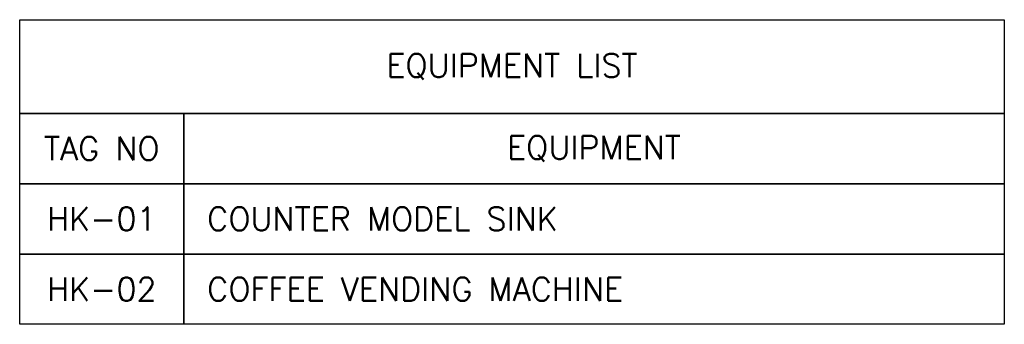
# Model space of a CAD drawing. Header units: millimetres. Extents: x -4432 to 17136, y 0 to 7029.
# Tile 2 of 15: x -4432 to -1282, y 5996 to 6971. Entities that reach past the tile are written whole.
import ezdxf

# ---------------------------------------------------------------- set-up
doc = ezdxf.new("R2010")
doc.units = ezdxf.units.MM

msp = doc.modelspace()

# ---------------------------------------------------------------- linework, layer by layer
at = {"lineweight": -3}
for points in [[(-4431.6, 6970.9), (-1281.6, 6970.9), (-1281.6, 6670.9), (-4431.6, 6670.9)], [(-4431.6, 6670.9), (-3906.6, 6670.9), (-3906.6, 6445.9), (-4431.6, 6445.9)], [(-3906.6, 6670.9), (-1281.6, 6670.9), (-1281.6, 6445.9), (-3906.6, 6445.9)], [(-4431.6, 6445.9), (-3906.6, 6445.9), (-3906.6, 6220.9), (-4431.6, 6220.9)], [(-3906.6, 6445.9), (-1281.6, 6445.9), (-1281.6, 6220.9), (-3906.6, 6220.9)], [(-4431.6, 6220.9), (-3906.6, 6220.9), (-3906.6, 5995.9), (-4431.6, 5995.9)], [(-3906.6, 6220.9), (-1281.6, 6220.9), (-1281.6, 5995.9), (-3906.6, 5995.9)]]:
    msp.add_lwpolyline(points, close=True, dxfattribs=at)

# ---------------------------------------------------------------- texts
at = {"lineweight": -3, "char_height": 75}
for s, width, insert, attachment_point in [('\\pxqc;{\\Fromans|c0;EQUIPMENT LIST}', 2185.821, (-2856.6, 6820.9), 5), ('\\pxqc;{\\Fromans|c0;TAG NO}', 664.481, (-4169.1, 6558.4), 5), ('\\pxqc;{\\Fromans|c0;EQUIPMENT}', 664.481, (-2594.1, 6558.4), 5), ('\\pxqc;{\\Fromans|c0;HK-01}', 962.51, (-4169.1, 6333.4), 5), ('\\pxt25;{\\Fromans|c0;COUNTER MODEL SINK}', 2854.544, (-3831.6, 6333.4), 4), ('\\pxqc;{\\Fromans|c0;HK-02}', 280.125, (-4169.1, 6108.4), 5), ('\\pxt25;{\\Fromans|c0;COFFEE VENDING MACHINE}', 2482.872, (-3831.6, 6108.4), 4)]:
    msp.add_mtext_dynamic_manual_height_columns(s, width=width, gutter_width=0.75, heights=[0], dxfattribs=dict(at, insert=insert, attachment_point=attachment_point))

doc.saveas('drawing.dxf')
